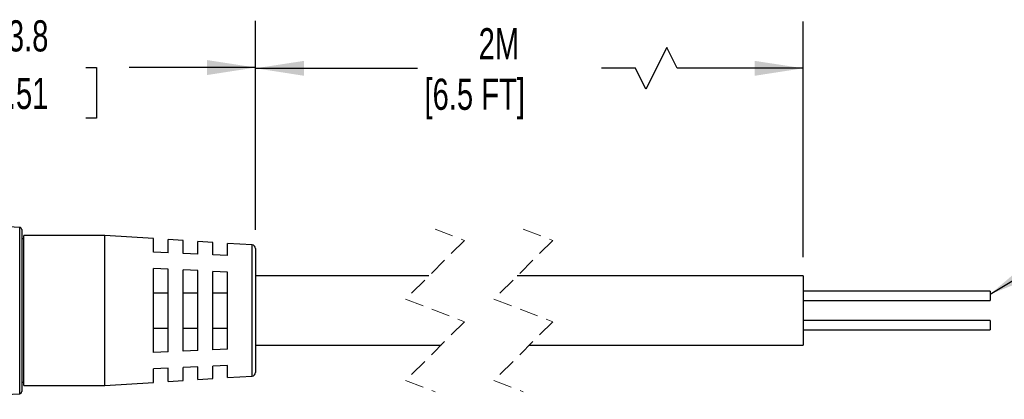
# Model space of a CAD drawing. Header units: millimetres. Extents: x 13 to 546, y 13 to 419.
# Tile 13 of 19: x 299 to 433, y 130 to 181. Entities that reach past the tile are written whole.
import ezdxf

# ---------------------------------------------------------------- set-up
doc = ezdxf.new("R2010")
doc.units = ezdxf.units.MM
doc.header["$LTSCALE"] = 2
doc.linetypes.add('SLD-Dashed', pattern=[1.905, 1.27, -0.635])
doc.linetypes.add('SLD-Solid', pattern=[0])
doc.layers.add('DIMENSIONS', color=140, linetype='SLD-Solid', lineweight=25)
doc.layers.add('TEXT', color=140, linetype='SLD-Solid', lineweight=25)
doc.styles.add('SLDTEXTSTYLE0', font='TXT', dxfattribs={"width": 0.7})
doc.dimstyles.new('SLDDIMSTYLE0', dxfattribs={"dimtxt": 4.316016, "dimasz": 6.604, "dimexe": 0, "dimexo": 0.0625, "dimgap": 1.079004, "dimtad": 0, "dimtih": 1, "dimtoh": 1, "dimdec": 1, "dimrnd": 1e-09, "dimzin": 12, "dimdsep": 46, "dimtxsty": 'SLDTEXTSTYLE0', "dimsah": 1, "dimcen": 0.09, "dimadec": 0, "dimazin": 3, "dimtfac": 1, "dimtdec": 1, "dimtofl": 0, "dimtmove": 0, "dimatfit": 3, "dimfxl": 0, "dimfrac": 2, "dimtolj": 1, "dimtzin": 12, "dimarcsym": 0})
doc.dimstyles.new('SLDDIMSTYLE2', dxfattribs={"dimtxt": 0.18, "dimasz": 6.604, "dimexe": 0, "dimexo": 0.0625, "dimgap": 0, "dimtad": 0, "dimtih": 1, "dimtoh": 1, "dimdec": 0, "dimrnd": 1e-09, "dimzin": 0, "dimdsep": 46, "dimtxsty": 'Standard', "dimsah": 1, "dimcen": 0.09, "dimadec": 0, "dimazin": 0, "dimtfac": 6.604, "dimtdec": 0, "dimtofl": 0, "dimtmove": 0, "dimatfit": 3, "dimfxl": 0, "dimfrac": 2, "dimtolj": 1, "dimtzin": 0, "dimarcsym": 0})

# ---------------------------------------------------------------- blocks, each defined once
blk = doc.blocks.new('_D')
at = {"layer": 'DIMENSIONS'}
for p, q in [((331.22, 152.51), (331.22, 180.82)), ((405.67, 148.8), (405.67, 180.82)), ((387.11, 177.29), (384.29, 171.64)), ((388.52, 174.47), (387.11, 177.29)), ((331.22, 174.47), (353.23, 174.47)), ((382.88, 174.47), (378.23, 174.47)), ((384.29, 171.64), (382.88, 174.47)), ((405.67, 174.47), (388.52, 174.47))]:
    blk.add_line(p, q, dxfattribs=at)
for points in [[(331.22, 174.47), (337.83, 173.45), (337.83, 175.48)], [(405.67, 174.47), (399.07, 175.48), (399.07, 173.45)]]:
    blk.add_solid(points, dxfattribs=at)
at = {"layer": 'DIMENSIONS', "char_height": 4.233, "attachment_point": 1, "style": 'SLDTEXTSTYLE0'}
for s, insert in [('2M', (361.55, 179.92)), ('[6.5 FT]', (354.19, 173.06))]:
    blk.add_mtext(s, dxfattribs=dict(at, insert=insert))
blk = doc.blocks.new('_D_2')
at = {"layer": 'DIMENSIONS'}
for p, q in [((267.46, 150.82), (267.46, 180.92)), ((331.22, 152.51), (331.22, 180.92)), ((267.46, 174.57), (289.5, 174.57)), ((295.35, 174.57), (293.9, 174.57)), ((293.9, 174.57), (293.9, 167.71)), ((308.17, 174.57), (309.62, 174.57)), ((309.62, 174.57), (309.62, 167.71)), ((331.22, 174.57), (314.02, 174.57)), ((293.9, 167.71), (295.35, 167.71)), ((309.62, 167.71), (308.17, 167.71))]:
    blk.add_line(p, q, dxfattribs=at)
for points in [[(267.46, 174.57), (274.07, 173.55), (274.07, 175.59)], [(331.22, 174.57), (324.62, 175.59), (324.62, 173.55)]]:
    blk.add_solid(points, dxfattribs=at)
at = {"layer": 'DIMENSIONS', "char_height": 4.233, "attachment_point": 1, "style": 'SLDTEXTSTYLE0'}
for s, insert in [('63.8', (295.35, 180.99)), ('2.51', (295.35, 173.17))]:
    blk.add_mtext(s, dxfattribs=dict(at, insert=insert))

msp = doc.modelspace()

# ---------------------------------------------------------------- linework, layer by layer
for p, q in [((299.16, 152.86), (285.94, 153.62)), ((299.16, 130.26), (299.16, 152.86)), ((299.44, 152.56), (299.44, 141.56)), ((299.72, 151.31), (299.44, 151.31)), ((310.72, 151.76), (299.72, 151.76)), ((299.72, 141.56), (299.72, 151.76)), ((317.35, 151.33), (310.72, 151.76)), ((310.72, 141.56), (310.72, 151.76)), ((317.35, 149.5), (317.35, 151.33)), ((321.38, 151.07), (319.35, 151.2)), ((319.35, 149.41), (319.35, 151.2)), ((321.38, 149.31), (321.38, 151.07)), ((325.41, 150.81), (323.38, 150.94)), ((323.38, 149.22), (323.38, 150.94)), ((325.41, 149.13), (325.41, 150.81)), ((330.75, 150.47), (327.41, 150.68)), ((327.41, 149.03), (327.41, 150.68)), ((330.75, 132.66), (330.75, 150.47)), ((331.22, 149.97), (331.22, 133.16)), ((319.35, 149.41), (317.35, 149.5)), ((323.38, 149.22), (321.38, 149.31)), ((327.41, 149.03), (325.41, 149.13)), ((319.35, 147.16), (317.35, 147.25)), ((317.35, 135.87), (317.35, 147.25)), ((319.35, 135.96), (319.35, 147.16)), ((323.38, 146.98), (321.38, 147.07)), ((321.38, 136.05), (321.38, 147.07)), ((323.38, 136.15), (323.38, 146.98)), ((327.41, 146.79), (325.41, 146.88)), ((325.41, 136.24), (325.41, 146.88)), ((327.41, 136.33), (327.41, 146.79)), ((354.8, 146.26), (331.22, 146.26)), ((405.67, 146.26), (366.8, 146.26)), ((405.67, 146.26), (405.67, 136.86)), ((317.35, 143.98), (319.35, 143.98)), ((321.38, 143.98), (323.38, 143.98)), ((325.41, 143.98), (327.41, 143.98)), ((431.07, 144.21), (405.67, 144.21)), ((431.07, 144.21), (431.07, 142.92)), ((405.67, 142.92), (431.07, 142.92)), ((299.44, 141.56), (299.44, 130.56)), ((299.72, 131.36), (299.72, 141.56)), ((310.72, 131.36), (310.72, 141.56)), ((431.07, 140.21), (405.67, 140.21)), ((431.07, 140.21), (431.07, 138.92)), ((317.35, 139.15), (319.35, 139.15)), ((321.38, 139.15), (323.38, 139.15)), ((325.41, 139.15), (327.41, 139.15)), ((405.67, 138.92), (431.07, 138.92)), ((331.22, 136.86), (356.45, 136.86)), ((368.45, 136.86), (405.67, 136.86)), ((319.35, 135.96), (317.35, 135.87)), ((323.38, 136.15), (321.38, 136.05)), ((327.41, 136.33), (325.41, 136.24)), ((323.38, 133.9), (321.38, 133.81)), ((323.38, 132.18), (323.38, 133.9)), ((327.41, 134.09), (325.41, 133.99)), ((325.41, 132.31), (325.41, 133.99)), ((327.41, 132.44), (327.41, 134.09)), ((319.35, 133.71), (317.35, 133.62)), ((317.35, 131.79), (317.35, 133.62)), ((319.35, 131.92), (319.35, 133.71)), ((321.38, 132.05), (321.38, 133.81)), ((327.41, 132.44), (330.75, 132.66)), ((299.44, 131.81), (299.72, 131.81)), ((299.72, 131.36), (310.72, 131.36)), ((310.72, 131.36), (317.35, 131.79)), ((319.35, 131.92), (321.38, 132.05)), ((323.38, 132.18), (325.41, 132.31)), ((285.94, 129.5), (299.16, 130.26))]:
    msp.add_line(p, q)
at = {"color": 7, "linetype": 'SLD-Dashed', "lineweight": 18}
for p, q in [((355.62, 152.61), (359.62, 151.09)), ((367.62, 152.61), (371.62, 151.09)), ((359.62, 151.09), (351.62, 143.09)), ((371.62, 151.09), (363.62, 143.09)), ((351.62, 143.09), (359.62, 140.04)), ((363.62, 143.09), (371.62, 140.04)), ((359.62, 140.04), (351.62, 132.04)), ((371.62, 140.04), (363.62, 132.04)), ((351.62, 132.04), (355.62, 130.51)), ((363.62, 132.04), (367.62, 130.51))]:
    msp.add_line(p, q, dxfattribs=at)
for centre, radius, start, end in [((299.14, 152.56), 0.3, 359.999, 86.7002), ((330.72, 149.97), 0.5, 359.9999, 86.2999), ((330.72, 133.16), 0.5, 273.7001, 0.0001), ((299.14, 130.56), 0.3, 273.2998, 0.001)]:
    msp.add_arc(centre, radius, start, end)

# ---------------------------------------------------------------- dimensions: what is measured, and where the dimension line sits
at = {"layer": 'DIMENSIONS'}
dim = msp.add_linear_dim(base=(331.22, 174.57), p1=(267.46, 148.28), p2=(331.22, 149.97), dimstyle='SLDDIMSTYLE0', dxfattribs=at)
dim.commit()
dim.dimension.update_dxf_attribs({"geometry": '_D_2', "text_midpoint": (301.76, 174.57), "dimtype": 160})
dim = msp.add_linear_dim(base=(405.67, 174.47), p1=(331.22, 149.97), p2=(405.67, 146.26), text='2M\\P[6.5 FT]', dimstyle='SLDDIMSTYLE0', dxfattribs=at)
dim.commit()
dim.dimension.update_dxf_attribs({"geometry": '_D', "text_midpoint": (365.73, 174.47), "dimtype": 160})

# ---------------------------------------------------------------- leaders
at = {"layer": 'TEXT'}
msp.add_leader([(431.07, 143.77), (454.25, 157.67), (466.95, 157.67)], dimstyle='SLDDIMSTYLE2', dxfattribs=at)

doc.saveas('drawing.dxf')
